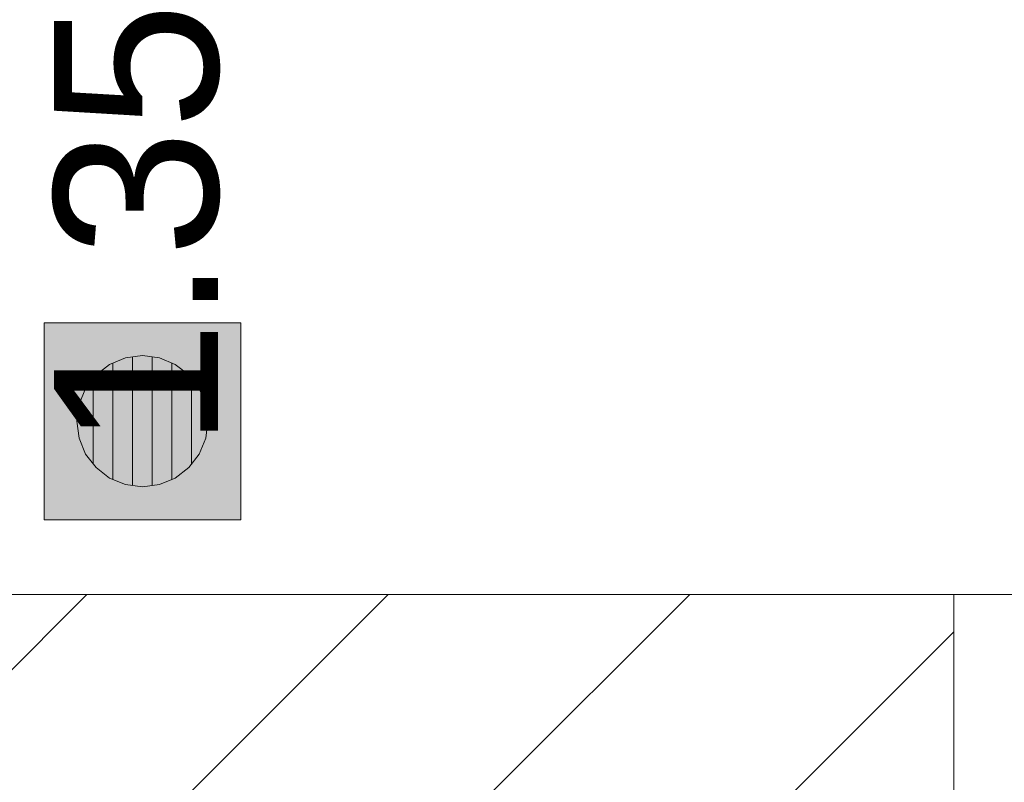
# Model space of a CAD drawing. Header units: millimetres. Extents: x 2826 to 3034, y 1533 to 1590.
# Tile 146 of 248: x 2987.369 to 2988.12, y 1555.47 to 1556.051. Entities that reach past the tile are written whole.
import ezdxf
from ezdxf.enums import TextEntityAlignment as Align

# ---------------------------------------------------------------- set-up
doc = ezdxf.new("R2010")
doc.units = ezdxf.units.MM
doc.layers.add('_Caneta_No__220', color=7, linetype='Continuous', lineweight=15, true_color=0x8a8a8a)
doc.styles.add('ESTILO_GERADO_2', font='arial.ttf')

# ---------------------------------------------------------------- blocks, each defined once
blk = doc.blocks.new('A$Cdd268059')
at = {"layer": '_Caneta_No__220'}
h = blk.add_hatch(color=256, dxfattribs=at)
h.paths.add_polyline_path([(1.184520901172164, 9.126296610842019), (1.034520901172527, 9.126296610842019), (1.034520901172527, 8.976296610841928), (1.184520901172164, 8.976296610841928)])
h.paths.add_polyline_path([(1.109520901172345, 9.001296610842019), (1.096579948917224, 9.003000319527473), (1.084520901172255, 9.00799534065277), (1.074165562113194, 9.015941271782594), (1.066219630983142, 9.026296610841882), (1.061224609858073, 9.038355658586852), (1.059520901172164, 9.051296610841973), (1.061224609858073, 9.064237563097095), (1.066219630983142, 9.076296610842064), (1.074165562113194, 9.086651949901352), (1.084520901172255, 9.094597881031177), (1.096579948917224, 9.099592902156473), (1.109520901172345, 9.101296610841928), (1.122461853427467, 9.099592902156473), (1.134520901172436, 9.094597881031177), (1.144876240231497, 9.086651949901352), (1.152822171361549, 9.076296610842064), (1.157817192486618, 9.064237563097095), (1.159520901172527, 9.051296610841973), (1.157817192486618, 9.038355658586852), (1.152822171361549, 9.026296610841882), (1.144876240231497, 9.015941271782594), (1.134520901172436, 9.00799534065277), (1.122461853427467, 9.003000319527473)], flags=0)
for points in [[(1.102020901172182, 9.100309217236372), (1.096579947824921, 9.099592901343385), (1.087020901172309, 9.095633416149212), (1.087020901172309, 9.006959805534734), (1.096579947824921, 9.003000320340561), (1.102020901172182, 9.002284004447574)], [(1.11702090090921, 9.100309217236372), (1.109520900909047, 9.101296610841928), (1.102020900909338, 9.100309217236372), (1.102020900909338, 9.002284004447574), (1.109520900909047, 9.001296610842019), (1.11702090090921, 9.002284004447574)], [(1.12246185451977, 9.099592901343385), (1.117020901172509, 9.100309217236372), (1.117020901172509, 9.002284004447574), (1.12246185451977, 9.003000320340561), (1.132020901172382, 9.006959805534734), (1.132020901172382, 9.095633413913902)], [(1.08702090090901, 9.006959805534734), (1.08702090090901, 9.095633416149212), (1.084520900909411, 9.094597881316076), (1.074165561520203, 9.086651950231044), (1.072020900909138, 9.083856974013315), (1.072020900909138, 9.018736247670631), (1.074165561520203, 9.015941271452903), (1.084520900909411, 9.00799534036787)], [(1.134520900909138, 9.094597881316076), (1.132020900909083, 9.095633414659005), (1.132020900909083, 9.006959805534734), (1.134520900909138, 9.00799534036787), (1.144876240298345, 9.015941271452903), (1.147020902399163, 9.018736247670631), (1.147020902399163, 9.083856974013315), (1.144876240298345, 9.086651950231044)], [(1.072020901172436, 9.083856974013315), (1.066219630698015, 9.076296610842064), (1.061224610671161, 9.064237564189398), (1.059520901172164, 9.051296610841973), (1.061224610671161, 9.038355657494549), (1.066219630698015, 9.026296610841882), (1.072020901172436, 9.018736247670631)], [(1.152822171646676, 9.076296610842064), (1.147020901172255, 9.083856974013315), (1.147020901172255, 9.018736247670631), (1.152822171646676, 9.026296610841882), (1.15781719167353, 9.038355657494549), (1.159520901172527, 9.051296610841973), (1.15781719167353, 9.064237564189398)]]:
    blk.add_hatch(color=256, dxfattribs=at).paths.add_polyline_path(points)
h = blk.add_hatch(dxfattribs=at)
h.set_pattern_fill('TIJOLO_COMUM_0005', color=256, style=0, pattern_type=2)
h.set_pattern_definition([(44.99999999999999, (0.02328418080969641, 0.619311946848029), (-0.114904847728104, 0.114904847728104), [])])
h.paths.add_polyline_path([(0.9732841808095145, 8.76931194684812), (1.728237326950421, 8.76931194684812), (1.728237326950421, 8.919311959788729), (0.9732841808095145, 8.919311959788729)])
for p, q in [((1.184520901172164, 9.126296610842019), (1.034520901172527, 9.126296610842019)), ((1.034520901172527, 9.126296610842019), (1.034520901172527, 8.976296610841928)), ((1.184520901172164, 8.976296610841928), (1.184520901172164, 9.126296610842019)), ((1.084520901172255, 9.094597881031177), (1.096579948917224, 9.099592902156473)), ((1.096579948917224, 9.099592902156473), (1.109520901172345, 9.101296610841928)), ((1.102020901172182, 9.002284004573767), (1.102020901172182, 9.10030921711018)), ((1.109520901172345, 9.101296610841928), (1.122461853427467, 9.099592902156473)), ((1.117020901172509, 9.10030921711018), (1.117020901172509, 9.002284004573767)), ((1.122461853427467, 9.099592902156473), (1.134520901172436, 9.094597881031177)), ((1.074165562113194, 9.086651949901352), (1.084520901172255, 9.094597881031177)), ((1.087020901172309, 9.095633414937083), (1.087020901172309, 9.006959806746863)), ((1.132020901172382, 9.006959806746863), (1.132020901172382, 9.095633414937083)), ((1.134520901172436, 9.094597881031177), (1.144876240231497, 9.086651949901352)), ((1.066219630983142, 9.076296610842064), (1.074165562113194, 9.086651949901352)), ((1.144876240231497, 9.086651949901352), (1.152822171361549, 9.076296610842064)), ((1.072020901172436, 9.018736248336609), (1.072020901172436, 9.083856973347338)), ((1.147020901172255, 9.083856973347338), (1.147020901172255, 9.018736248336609)), ((1.061224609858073, 9.064237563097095), (1.066219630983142, 9.076296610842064)), ((1.152822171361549, 9.076296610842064), (1.157817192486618, 9.064237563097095)), ((1.059520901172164, 9.051296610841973), (1.061224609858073, 9.064237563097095)), ((1.157817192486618, 9.064237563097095), (1.159520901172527, 9.051296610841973)), ((1.061224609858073, 9.038355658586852), (1.059520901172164, 9.051296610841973)), ((1.159520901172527, 9.051296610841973), (1.157817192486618, 9.038355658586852)), ((1.066219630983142, 9.026296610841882), (1.061224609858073, 9.038355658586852)), ((1.157817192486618, 9.038355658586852), (1.152822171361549, 9.026296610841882)), ((1.074165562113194, 9.015941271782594), (1.066219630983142, 9.026296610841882)), ((1.152822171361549, 9.026296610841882), (1.144876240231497, 9.015941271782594)), ((1.084520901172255, 9.00799534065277), (1.074165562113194, 9.015941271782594)), ((1.144876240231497, 9.015941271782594), (1.134520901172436, 9.00799534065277)), ((1.096579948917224, 9.003000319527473), (1.084520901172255, 9.00799534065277)), ((1.109520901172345, 9.001296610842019), (1.096579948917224, 9.003000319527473)), ((1.122461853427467, 9.003000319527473), (1.109520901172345, 9.001296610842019)), ((1.134520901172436, 9.00799534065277), (1.122461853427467, 9.003000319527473)), ((1.034520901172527, 8.976296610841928), (1.184520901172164, 8.976296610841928)), ((0.9732841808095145, 8.919311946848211), (4.320804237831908, 8.919311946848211)), ((1.728237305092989, 8.76931194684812), (1.728237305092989, 8.919311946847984)), ((1.728237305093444, 8.76931194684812), (1.728237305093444, 8.919311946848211))]:
    blk.add_line(p, q, dxfattribs=at)
blk.add_lwpolyline([(1.728237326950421, 8.919311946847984), (0.9732841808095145, 8.919311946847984)], dxfattribs=at)
at = {"layer": '_Caneta_No__220', "insert": (1.105554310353, 9.200656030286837), "char_height": 0.125, "attachment_point": 5, "rotation": 90, "style": 'ESTILO_GERADO_2'}
blk.add_mtext('\\A1;1.35', dxfattribs=at)
at = {"layer": '_Caneta_No__220', "style": 'ESTILO_GERADO_2'}
for p in [(34.43090520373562, 10.54570028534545), (35.03090520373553, 10.54570028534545)]:
    blk.add_attdef('txt', text='', height=0.12, dxfattribs=at).set_placement(p, align=Align.MIDDLE_CENTER)
blk.add_attdef('txt', text='', height=0.12, rotation=90, dxfattribs=at).set_placement((1.295823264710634, 6.403259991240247), align=Align.MIDDLE_CENTER)

msp = doc.modelspace()

# ---------------------------------------------------------------- block references
msp.add_blockref('A$Cdd268059', (2986.353275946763, 1546.693364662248))

doc.saveas('drawing.dxf')
